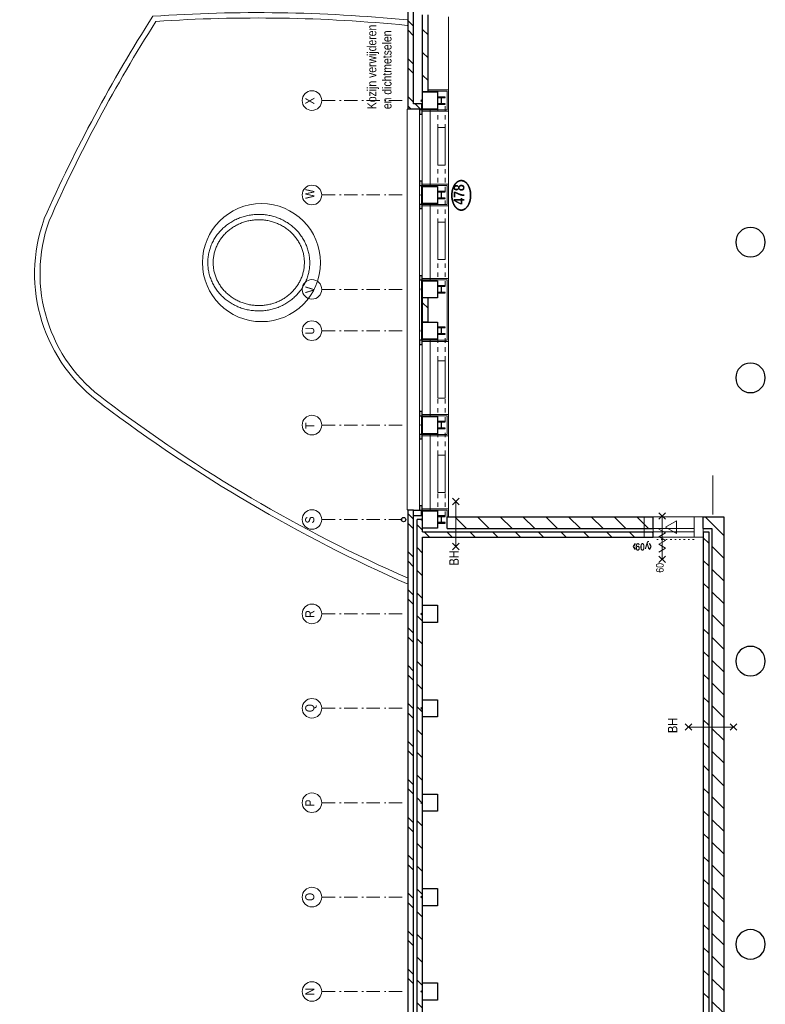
# Model space of a CAD drawing. Header units: millimetres. Extents: x 164327 to 368283, y 131426 to 274001.
# Tile 71 of 160: x 309059 to 322952, y 191884 to 210241. Entities that reach past the tile are written whole.
import ezdxf
from ezdxf.enums import TextEntityAlignment as Align

# ---------------------------------------------------------------- set-up
doc = ezdxf.new("R2010")
doc.units = ezdxf.units.MM
doc.header["$LTSCALE"] = 400
doc.header["$PDMODE"] = 3
doc.header["$PDSIZE"] = 15
for name, pattern in [('STYLE_01', [0.416641, 0.208282, -0.208359]), ('STYLE_05', [0.208282, 0.069427, -0.138855]), ('STYLE_06', [1.041641, 0.625, -0.208282, 0.069427, -0.138931])]:
    doc.linetypes.add(name, pattern=pattern)
for name, color, linetype, lineweight in [('BA-Brandveiligheid', 7, 'Continuous', 15), ('Binnenkozijnen', 140, 'Continuous', 15), ('Buitenkozijnen', 140, 'Continuous', 15), ('Detailaanduiding', 5, 'Continuous', 70), ('Interieur-vaste inrichting', 140, 'Continuous', 15), ('Kozijnmerken', 43, 'Continuous', 9), ('mat-baksteen', 5, 'Continuous', 25), ('mat-beton (ihwg)', 5, 'Continuous', 25), ('mat-kalkzandsteen', 5, 'Continuous', 25), ('mat-staal', 5, 'Continuous', 25), ('None', 7, 'Continuous', 9), ('Tekst', 140, 'Continuous', 15)]:
    doc.layers.add(name, color=color, linetype=linetype, lineweight=lineweight)
doc.styles.add('Arial Narrow', font='ARIALN.TTF', dxfattribs={"height": 222.25})
doc.styles.add('Arial Narrow (bold)', font='ARIALNB.TTF', dxfattribs={"height": 172.861111})
doc.styles.get("Standard").update_dxf_attribs({"font": 'arial.ttf'})

# ---------------------------------------------------------------- blocks, each defined once
blk = doc.blocks.new('*U432')
at = {"layer": 'None', "color": 43, "linetype": 'STYLE_01', "lineweight": 9}
for p, q in [((13408, 8129), (13861, 8129)), ((13408, 7989), (13408, 8129)), ((14542, 8129), (15035, 8129)), ((15035, 7989), (15035, 8129)), ((13408, 7989), (13861, 7989)), ((14542, 7989), (15035, 7989))]:
    blk.add_line(p, q, dxfattribs=at)
at = {"layer": 'None', "color": 43, "linetype": 'Continuous', "lineweight": 9}
for p, q in [((13845, 8129), (14542, 8129)), ((13845, 7989), (13845, 8129)), ((14542, 7989), (14542, 8129)), ((13845, 7989), (14542, 7989))]:
    blk.add_line(p, q, dxfattribs=at)
blk = doc.blocks.new('*U433')
at = {"layer": 'None', "color": 43, "linetype": 'STYLE_01', "lineweight": 9}
for p, q in [((11648, 8129), (12101, 8129)), ((11648, 7989), (11648, 8129)), ((12782, 8129), (13275, 8129)), ((13275, 7989), (13275, 8129)), ((11648, 7989), (12101, 7989)), ((12782, 7989), (13275, 7989))]:
    blk.add_line(p, q, dxfattribs=at)
at = {"layer": 'None', "color": 43, "linetype": 'Continuous', "lineweight": 9}
for p, q in [((12085, 8129), (12782, 8129)), ((12085, 7989), (12085, 8129)), ((12782, 7989), (12782, 8129)), ((12085, 7989), (12782, 7989))]:
    blk.add_line(p, q, dxfattribs=at)
blk = doc.blocks.new('*U434')
at = {"layer": 'None', "color": 43, "linetype": 'STYLE_01', "lineweight": 9}
for p, q in [((15938, 8129), (16430, 8129)), ((15938, 7989), (15938, 8129)), ((17111, 8129), (17565, 8129)), ((17565, 7989), (17565, 8129)), ((15938, 7989), (16430, 7989)), ((17111, 7989), (17565, 7989))]:
    blk.add_line(p, q, dxfattribs=at)
at = {"layer": 'None', "color": 43, "linetype": 'Continuous', "lineweight": 9}
for p, q in [((16430, 8129), (17127, 8129)), ((16430, 7989), (16430, 8129)), ((17127, 7989), (17127, 8129)), ((16430, 7989), (17127, 7989))]:
    blk.add_line(p, q, dxfattribs=at)
blk = doc.blocks.new('*U435')
at = {"layer": 'None', "color": 43, "linetype": 'STYLE_01', "lineweight": 9}
for p, q in [((17698, 8129), (18190, 8129)), ((17698, 7989), (17698, 8129)), ((18871, 8129), (19325, 8129)), ((19325, 7989), (19325, 8129)), ((17698, 7989), (18190, 7989)), ((18871, 7989), (19325, 7989))]:
    blk.add_line(p, q, dxfattribs=at)
at = {"layer": 'None', "color": 43, "linetype": 'Continuous', "lineweight": 9}
for p, q in [((18190, 8129), (18887, 8129)), ((18190, 7989), (18190, 8129)), ((18887, 7989), (18887, 8129)), ((18190, 7989), (18887, 7989))]:
    blk.add_line(p, q, dxfattribs=at)
blk = doc.blocks.new('*X917')
at = {"layer": 'None', "lineweight": 9}
blk.add_line((15522, 8310), (15622, 8410), dxfattribs=at)
blk = doc.blocks.new('Kolom O 550')
at = {"layer": 'mat-beton (ihwg)', "lineweight": 25}
blk.add_circle((0, 0), 275, dxfattribs=at)
blk = doc.blocks.new('*X949')
at = {"layer": 'None', "lineweight": 9}
for p, q in [((2923, 8580), (3023, 8680)), ((3100, 8580), (3200, 8680)), ((3630, 8580), (3730, 8680)), ((3807, 8580), (3907, 8680)), ((4337, 8580), (4437, 8680)), ((4514, 8580), (4614, 8680)), ((5044, 8580), (5144, 8680)), ((5221, 8580), (5321, 8680)), ((5752, 8580), (5852, 8680)), ((5928, 8580), (6028, 8680)), ((6459, 8580), (6559, 8680)), ((6635, 8580), (6735, 8680)), ((7166, 8580), (7266, 8680)), ((7342, 8580), (7442, 8680)), ((7873, 8580), (7973, 8680)), ((8049, 8580), (8149, 8680)), ((8580, 8580), (8680, 8680)), ((8756, 8580), (8856, 8680)), ((9287, 8580), (9387, 8680)), ((9463, 8580), (9563, 8680)), ((9994, 8580), (10094, 8680)), ((10171, 8580), (10271, 8680)), ((10701, 8580), (10801, 8680)), ((10878, 8580), (10978, 8680)), ((11408, 8580), (11508, 8680)), ((11585, 8580), (11685, 8680))]:
    blk.add_line(p, q, dxfattribs=at)
blk = doc.blocks.new('Gevelpui best 1410 (2D)')
at = {"layer": 'Buitenkozijnen', "lineweight": 15}
for p, q in [((-260, 0), (-260, -1410)), ((-260, 0), (-210, 0)), ((-210, 0), (-210, -1410)), ((-260, -1410), (-210, -1410))]:
    blk.add_line(p, q, dxfattribs=at)
at = {"layer": 'Buitenkozijnen', "color": 92, "lineweight": 25}
for points in [[(-260, 0), (-210, 0), (-210, -80), (-260, -80)], [(-260, -1330), (-210, -1330), (-210, -1410), (-260, -1410)]]:
    blk.add_lwpolyline(points, close=True, dxfattribs=at)
at = {"layer": 'None', "color": 43, "linetype": 'Continuous', "lineweight": 9}
blk.add_line((-410, 15), (-410, -1425), dxfattribs=at)
blk = doc.blocks.new('*X950')
at = {"layer": 'None', "lineweight": 9}
for p, q in [((19231, 8624), (19259, 8652)), ((19231, 8448), (19331, 8548))]:
    blk.add_line(p, q, dxfattribs=at)
blk = doc.blocks.new('*X951')
at = {"layer": 'None', "lineweight": 9}
for p, q in [((19259, 8652), (19287, 8680)), ((19363, 8580), (19463, 8680)), ((19894, 8580), (19994, 8680)), ((20070, 8580), (20170, 8680)), ((20601, 8580), (20701, 8680)), ((20777, 8580), (20877, 8680))]:
    blk.add_line(p, q, dxfattribs=at)
blk = doc.blocks.new('*X970')
at = {"layer": 'None', "lineweight": 9}
for p, q in [((2470, 8410), (2570, 8510)), ((2895, 8410), (2995, 8510)), ((3319, 8410), (3419, 8510)), ((3743, 8410), (3843, 8510)), ((4167, 8410), (4267, 8510)), ((4592, 8410), (4692, 8510)), ((5016, 8410), (5116, 8510)), ((5440, 8410), (5540, 8510)), ((5864, 8410), (5964, 8510)), ((6289, 8410), (6389, 8510)), ((6713, 8410), (6813, 8510)), ((7137, 8410), (7237, 8510)), ((7561, 8410), (7661, 8510)), ((7986, 8410), (8086, 8510)), ((8410, 8410), (8510, 8510)), ((8834, 8410), (8934, 8510)), ((9259, 8410), (9359, 8510)), ((9683, 8410), (9783, 8510)), ((10107, 8410), (10207, 8510)), ((10531, 8410), (10631, 8510)), ((10956, 8410), (11056, 8510)), ((11380, 8410), (11480, 8510))]:
    blk.add_line(p, q, dxfattribs=at)
blk = doc.blocks.new('*X971')
at = {"layer": 'None', "lineweight": 9}
for p, q in [((11411, 7593), (11631, 7813)), ((11411, 7168), (11631, 7388)), ((11411, 6744), (11631, 6964)), ((11411, 6320), (11631, 6540)), ((11411, 5896), (11631, 6116)), ((11411, 5471), (11631, 5691)), ((11411, 5047), (11631, 5267)), ((11411, 4623), (11631, 4843)), ((11411, 4199), (11631, 4419))]:
    blk.add_line(p, q, dxfattribs=at)
blk = doc.blocks.new('*X972')
at = {"layer": 'None', "lineweight": 9}
for p, q in [((11251, 8281), (11351, 8381)), ((11251, 7857), (11351, 7957)), ((11251, 7433), (11351, 7533)), ((11251, 7008), (11351, 7108)), ((11251, 6584), (11351, 6684)), ((11251, 6160), (11351, 6260)), ((11251, 5736), (11351, 5836)), ((11251, 5311), (11351, 5411)), ((11251, 4887), (11351, 4987)), ((11251, 4463), (11351, 4563)), ((11326, 4114), (11351, 4139))]:
    blk.add_line(p, q, dxfattribs=at)
blk = doc.blocks.new('*X973')
at = {"layer": 'None', "lineweight": 9}
for p, q in [((2376, 2800), (2596, 3020)), ((2800, 2800), (3020, 3020)), ((3224, 2800), (3444, 3020)), ((3649, 2800), (3869, 3020)), ((4073, 2800), (4293, 3020)), ((4497, 2800), (4717, 3020)), ((4921, 2800), (5141, 3020)), ((5346, 2800), (5566, 3020)), ((5770, 2800), (5990, 3020)), ((6194, 2800), (6414, 3020)), ((6618, 2800), (6838, 3020)), ((7043, 2800), (7263, 3020)), ((7467, 2800), (7687, 3020)), ((7891, 2800), (8111, 3020)), ((8315, 2800), (8535, 3020)), ((8740, 2800), (8960, 3020)), ((9164, 2800), (9384, 3020)), ((9588, 2800), (9808, 3020)), ((10012, 2800), (10232, 3020)), ((10437, 2800), (10657, 3020)), ((10861, 2800), (11081, 3020)), ((11285, 2800), (11458, 2973))]:
    blk.add_line(p, q, dxfattribs=at)
blk = doc.blocks.new('*X974')
at = {"layer": 'None', "lineweight": 9}
for p, q in [((-7102, 3080), (-7002, 3180)), ((-6678, 3080), (-6578, 3180)), ((-6254, 3080), (-6154, 3180)), ((-5830, 3080), (-5730, 3180)), ((-5405, 3080), (-5305, 3180)), ((-4981, 3080), (-4881, 3180)), ((-4557, 3080), (-4457, 3180)), ((-4132, 3080), (-4032, 3180)), ((-3708, 3080), (-3608, 3180)), ((-3284, 3080), (-3184, 3180)), ((-2860, 3080), (-2760, 3180)), ((-2435, 3080), (-2335, 3180)), ((-2011, 3080), (-1911, 3180)), ((-1587, 3080), (-1487, 3180)), ((-1163, 3080), (-1063, 3180)), ((-738, 3080), (-638, 3180)), ((-314, 3080), (-214, 3180)), ((110, 3080), (210, 3180)), ((534, 3080), (634, 3180)), ((959, 3080), (1059, 3180)), ((1383, 3080), (1483, 3180)), ((1807, 3080), (1907, 3180)), ((2231, 3080), (2331, 3180)), ((2656, 3080), (2756, 3180)), ((3080, 3080), (3180, 3180)), ((3504, 3080), (3604, 3180)), ((3929, 3080), (4029, 3180)), ((4353, 3080), (4453, 3180)), ((4777, 3080), (4877, 3180)), ((5201, 3080), (5301, 3180)), ((5626, 3080), (5726, 3180)), ((6050, 3080), (6150, 3180)), ((6474, 3080), (6574, 3180)), ((6898, 3080), (6998, 3180)), ((7323, 3080), (7423, 3180)), ((7747, 3080), (7847, 3180)), ((8171, 3080), (8271, 3180)), ((8595, 3080), (8695, 3180)), ((9020, 3080), (9120, 3180)), ((9444, 3080), (9544, 3180)), ((9868, 3080), (9968, 3180)), ((10292, 3080), (10392, 3180)), ((10717, 3080), (10817, 3180)), ((11141, 3080), (11241, 3180))]:
    blk.add_line(p, q, dxfattribs=at)
blk = doc.blocks.new('*X975')
at = {"layer": 'None', "lineweight": 9}
blk.add_line((11458, 2973), (11631, 3146), dxfattribs=at)
blk = doc.blocks.new('HWA')
at = {"layer": 'None', "color": 92, "linetype": 'Continuous', "lineweight": 25}
blk.add_circle((0, -74), 40, dxfattribs=at)
blk = doc.blocks.new('*X1137')
at = {"layer": 'None', "lineweight": 9}
for p, q in [((-2.75, -2.75), (2.75, 2.75)), ((58, 58), (66.5, 66.5)), ((-66.5, -66.5), (-58, -58))]:
    blk.add_line(p, q, dxfattribs=at)
blk = doc.blocks.new('*U1138')
at = {"layer": 'None', "color": 92, "linetype": 'Continuous', "lineweight": 25, "flags": 128}
blk.add_lwpolyline([(70, -58), (14.75, -58, -0.41421356), (2.75, -46), (2.75, 46, -0.41421356), (14.75, 58), (70, 58), (70, 66.5), (-70, 66.5), (-70, 58), (-14.75, 58, -0.41421356), (-2.75, 46), (-2.75, -46, -0.41421356), (-14.75, -58), (-70, -58), (-70, -66.5), (70, -66.5)], format="xyb", close=True, dxfattribs=at)
at = {"layer": 'None', "color": 92}
blk.add_blockref('*X1137', (0, 0), dxfattribs=at)
blk = doc.blocks.new('*X1139')
at = {"layer": 'None', "lineweight": 9}
for p, q in [((-2.75, -2.75), (2.75, 2.75)), ((58, 58), (66.5, 66.5)), ((-66.5, -66.5), (-58, -58))]:
    blk.add_line(p, q, dxfattribs=at)
blk = doc.blocks.new('*U1140')
at = {"layer": 'None', "color": 92, "linetype": 'Continuous', "lineweight": 25, "flags": 128}
blk.add_lwpolyline([(70, -58), (14.75, -58, -0.41421356), (2.75, -46), (2.75, 46, -0.41421356), (14.75, 58), (70, 58), (70, 66.5), (-70, 66.5), (-70, 58), (-14.75, 58, -0.41421356), (-2.75, 46), (-2.75, -46, -0.41421356), (-14.75, -58), (-70, -58), (-70, -66.5), (70, -66.5)], format="xyb", close=True, dxfattribs=at)
at = {"layer": 'None', "color": 92}
blk.add_blockref('*X1139', (0, 0), dxfattribs=at)
blk = doc.blocks.new('*X1141')
at = {"layer": 'None', "lineweight": 9}
for p, q in [((-2.75, -2.75), (2.75, 2.75)), ((58, 58), (66.5, 66.5)), ((-66.5, -66.5), (-58, -58))]:
    blk.add_line(p, q, dxfattribs=at)
blk = doc.blocks.new('*U1142')
at = {"layer": 'None', "color": 92, "linetype": 'Continuous', "lineweight": 25, "flags": 128}
blk.add_lwpolyline([(70, -58), (14.75, -58, -0.41421356), (2.75, -46), (2.75, 46, -0.41421356), (14.75, 58), (70, 58), (70, 66.5), (-70, 66.5), (-70, 58), (-14.75, 58, -0.41421356), (-2.75, 46), (-2.75, -46, -0.41421356), (-14.75, -58), (-70, -58), (-70, -66.5), (70, -66.5)], format="xyb", close=True, dxfattribs=at)
at = {"layer": 'None', "color": 92}
blk.add_blockref('*X1141', (0, 0), dxfattribs=at)
blk = doc.blocks.new('*X1143')
at = {"layer": 'None', "lineweight": 9}
for p, q in [((-2.75, -2.75), (2.75, 2.75)), ((58, 58), (66.5, 66.5)), ((-66.5, -66.5), (-58, -58))]:
    blk.add_line(p, q, dxfattribs=at)
blk = doc.blocks.new('*U1144')
at = {"layer": 'None', "color": 92, "linetype": 'Continuous', "lineweight": 25, "flags": 128}
blk.add_lwpolyline([(70, -58), (14.75, -58, -0.41421356), (2.75, -46), (2.75, 46, -0.41421356), (14.75, 58), (70, 58), (70, 66.5), (-70, 66.5), (-70, 58), (-14.75, 58, -0.41421356), (-2.75, 46), (-2.75, -46, -0.41421356), (-14.75, -58), (-70, -58), (-70, -66.5), (70, -66.5)], format="xyb", close=True, dxfattribs=at)
at = {"layer": 'None', "color": 92}
blk.add_blockref('*X1143', (0, 0), dxfattribs=at)
blk = doc.blocks.new('0BH  X')
at = {"layer": 'BA-Brandveiligheid', "color": 7, "linetype": 'Continuous', "lineweight": 15}
for p, q in [((-480, 62), (-357, -62)), ((-480, -62), (-357, 62)), ((-418, 0), (418, 0)), ((480, 62), (357, -62)), ((480, -62), (357, 62))]:
    blk.add_line(p, q, dxfattribs=at)
at = {"layer": 'BA-Brandveiligheid', "color": 43, "insert": (-773, 124), "char_height": 177.8, "attachment_point": 1, "style": 'Arial Narrow'}
blk.add_mtext('BH', dxfattribs=at)
blk = doc.blocks.new('Kolom 280x320')
at = {"layer": 'mat-beton (ihwg)', "lineweight": 25}
blk.add_lwpolyline([(-300, 160), (-20, 160), (-20, -160), (-300, -160)], close=True, dxfattribs=at)
at = {"layer": 'None', "color": 92, "linetype": 'Continuous', "lineweight": 5}
blk.add_point((0, 0), dxfattribs=at)
blk = doc.blocks.new('*X1152')
at = {"layer": 'None', "lineweight": 9}
for p, q in [((19765, 8310), (19865, 8410)), ((20189, 8310), (20289, 8410)), ((20614, 8310), (20714, 8410))]:
    blk.add_line(p, q, dxfattribs=at)
blk = doc.blocks.new('0BH  Y')
at = {"layer": 'BA-Brandveiligheid', "color": 7, "linetype": 'Continuous', "lineweight": 15}
for p, q in [((-62, 480), (62, 357)), ((62, 480), (-62, 357)), ((0, -418), (0, 418)), ((-62, -480), (62, -357)), ((62, -480), (-62, -357))]:
    blk.add_line(p, q, dxfattribs=at)
at = {"layer": 'BA-Brandveiligheid', "color": 43, "insert": (-113, 805), "char_height": 177.8, "attachment_point": 1, "style": 'Arial Narrow'}
blk.add_mtext('BH', dxfattribs=at)
blk = doc.blocks.new('Kozijnmerk 50')
at = {"layer": 'Kozijnmerken', "color": 92, "linetype": 'Continuous', "lineweight": 25}
for points in [[(-132, 51), (-165, -6), (-132, -62)], [(132, 51), (165, -6), (132, -62)]]:
    blk.add_lwpolyline(points, dxfattribs=at)
at = {"layer": 'None', "color": 43, "style": 'Arial Narrow (bold)'}
blk.add_attdef('merk', text='', height=138, dxfattribs=at).set_placement((0, 0), align=Align.MIDDLE_CENTER)
blk = doc.blocks.new('*U1218')
at = {"layer": 'None', "color": 43, "linetype": 'Continuous', "lineweight": 9}
for centre, radius, start, end in [((16167, 12639), 3001, 70.1931, 144.4805), ((16167, 12639), 2901, 70.1931, 144.4805), ((5756, -10392), 28268, 57.4554, 66.1413), ((5756, -10392), 28168, 57.558, 66.1413), ((36257, -2686), 28268, 142.8506, 156.2915), ((36257, -2686), 28168, 142.8506, 156.2021), ((-7237, 11485), 28268, 354.3462, 3.9598), ((-7237, 11485), 28168, 354.3265, 3.8572)]:
    blk.add_arc(centre, radius, start, end, dxfattribs=at)
blk = doc.blocks.new('*U1221')
at = {"layer": 'None', "color": 43, "linetype": 'Continuous', "lineweight": 9}
for centre, radius, start, end in [((16167, 12639), 3001, 70.1931, 144.4805), ((16167, 12639), 2901, 70.1931, 144.4805), ((5756, -10392), 28268, 57.4554, 66.1413), ((5756, -10392), 28168, 57.558, 66.1413), ((36257, -2686), 28268, 142.8506, 156.2915), ((36257, -2686), 28168, 142.8506, 156.2021), ((-7237, 11485), 28268, 354.3462, 3.9598), ((-7237, 11485), 28168, 354.3265, 3.8572)]:
    blk.add_arc(centre, radius, start, end, dxfattribs=at)
blk = doc.blocks.new('*X1286')
at = {"layer": 'None', "lineweight": 9}
for p, q in [((-2.75, -2.75), (2.75, 2.75)), ((58, 58), (66.5, 66.5)), ((-66.5, -66.5), (-58, -58))]:
    blk.add_line(p, q, dxfattribs=at)
blk = doc.blocks.new('*U1287')
at = {"layer": 'None', "color": 92, "linetype": 'Continuous', "lineweight": 25, "flags": 128}
blk.add_lwpolyline([(70, -58), (14.75, -58, -0.41421356), (2.75, -46), (2.75, 46, -0.41421356), (14.75, 58), (70, 58), (70, 66.5), (-70, 66.5), (-70, 58), (-14.75, 58, -0.41421356), (-2.75, 46), (-2.75, -46, -0.41421356), (-14.75, -58), (-70, -58), (-70, -66.5), (70, -66.5)], format="xyb", close=True, dxfattribs=at)
at = {"layer": 'None', "color": 92}
blk.add_blockref('*X1286', (0, 0), dxfattribs=at)
blk = doc.blocks.new('*X1288')
at = {"layer": 'None', "lineweight": 9}
for p, q in [((-2.75, -2.75), (2.75, 2.75)), ((58, 58), (66.5, 66.5)), ((-66.5, -66.5), (-58, -58))]:
    blk.add_line(p, q, dxfattribs=at)
blk = doc.blocks.new('*U1289')
at = {"layer": 'None', "color": 92, "linetype": 'Continuous', "lineweight": 25, "flags": 128}
blk.add_lwpolyline([(70, -58), (14.75, -58, -0.41421356), (2.75, -46), (2.75, 46, -0.41421356), (14.75, 58), (70, 58), (70, 66.5), (-70, 66.5), (-70, 58), (-14.75, 58, -0.41421356), (-2.75, 46), (-2.75, -46, -0.41421356), (-14.75, -58), (-70, -58), (-70, -66.5), (70, -66.5)], format="xyb", close=True, dxfattribs=at)
at = {"layer": 'None', "color": 92}
blk.add_blockref('*X1288', (0, 0), dxfattribs=at)
blk = doc.blocks.new('Detail')
at = {"layer": 'Detailaanduiding', "color": 1, "linetype": 'Continuous', "lineweight": 35}
blk.add_open_spline([(-134, 154), (-70, 177), (77, 177), (141, 154), (205, 130), (242, 90), (278, 49), (278, 2), (278, -45), (242, -85), (205, -126), (141, -149), (77, -173), (-70, -173), (-134, -149), (-198, -126), (-235, -85), (-272, -45), (-272, 2), (-272, 49), (-235, 90), (-198, 130), (-134, 154)], degree=2, knots=[0, 0, 0, 0.097932, 0.195864, 0.195864, 0.280023, 0.280023, 0.347931, 0.347931, 0.415846, 0.415846, 0.5, 0.5, 0.597932, 0.695864, 0.695864, 0.780023, 0.780023, 0.847931, 0.847931, 0.915846, 0.915846, 1, 1, 1], dxfattribs=at)
at = {"layer": 'Detailaanduiding', "style": 'Arial Narrow (bold)'}
blk.add_attdef('Detail', text='', height=198, dxfattribs=at).set_placement((-170, 142), align=Align.TOP_LEFT)
at = {"layer": 'None', "color": 0, "flags": 1}
blk.add_attdef('Fragment', (-272, -528), '', height=198, dxfattribs=at)
blk = doc.blocks.new('*U1353')
at = {"layer": 'None', "color": 8, "linetype": 'Continuous', "lineweight": 5}
for p in [(10973, 4009), (11118, 4009)]:
    blk.add_line(p, (11046, 3883), dxfattribs=at)
blk = doc.blocks.new('*U1354')
at = {"layer": 'None', "color": 8, "linetype": 'Continuous', "lineweight": 5}
for p in [(11118, 4009), (11264, 4009)]:
    blk.add_line(p, (11191, 3883), dxfattribs=at)
blk = doc.blocks.new('*U1355')
at = {"layer": 'None', "color": 8, "linetype": 'Continuous', "lineweight": 5}
for p in [(11257, 4009), (11403, 4009)]:
    blk.add_line(p, (11330, 3883), dxfattribs=at)
blk = doc.blocks.new('*U1356')
at = {"layer": 'BA-Brandveiligheid', "color": 7, "linetype": 'Continuous', "lineweight": 15}
for p, q in [((10777, 4006), (10897, 3886)), ((10777, 3886), (10897, 4006)), ((11704, 4006), (11585, 3886)), ((11704, 3886), (11585, 4006))]:
    blk.add_line(p, q, dxfattribs=at)
at = {"layer": 'None', "color": 7, "linetype": 'Continuous', "lineweight": 15}
blk.add_line((10837, 3946), (11645, 3946), dxfattribs=at)
at = {"layer": 'None', "color": 7}
for name in ['*U1353', '*U1354', '*U1355']:
    blk.add_blockref(name, (0, 0), dxfattribs=at)
blk = doc.blocks.new('*U1357')
at = {"layer": 'None', "color": 7}
blk.add_blockref('*U1356', (0, 0), dxfattribs=at)
at = {"layer": 'BA-Brandveiligheid', "color": 43, "insert": (10590, 4060), "char_height": 141.1, "attachment_point": 1, "style": 'Arial Narrow'}
blk.add_mtext('60', dxfattribs=at)
blk = doc.blocks.new('*U1589')
at = {"layer": 'None', "color": 7, "linetype": 'STYLE_06', "lineweight": 9}
for p, q in [((-2499, 10290), (-2499, 8790)), ((-739, 10290), (-739, 8790)), ((1021, 10290), (1021, 8790)), ((2781, 10290), (2781, 8790)), ((4541, 10290), (4541, 8790)), ((6301, 10290), (6301, 8790)), ((8061, 10290), (8061, 8790)), ((9821, 10290), (9821, 8790)), ((11581, 10290), (11581, 8790))]:
    blk.add_line(p, q, dxfattribs=at)

msp = doc.modelspace()

# ---------------------------------------------------------------- linework, layer by layer
at = {"layer": 'Binnenkozijnen', "color": 43, "linetype": 'Continuous', "lineweight": 9}
for points in [[(320692.97992, 200592.75849), (320692.97992, 200972.75849), (321626.97992, 200972.75849), (321626.97992, 200592.75849)], [(320692.97992, 200592.75849), (320692.97992, 200972.75849), (321626.97992, 200972.75849), (321626.97992, 200592.75849)], [(320862.97992, 200592.75849), (320862.97992, 200972.75849), (321796.97992, 200972.75849), (321796.97992, 200592.75849)]]:
    msp.add_lwpolyline(points, close=True, dxfattribs=at)
at = {"layer": 'Buitenkozijnen', "color": 43, "linetype": 'Continuous', "lineweight": 9, "flags": 128}
msp.add_lwpolyline([(316296.97992, 208572.75849), (316276.97992, 208572.75849), (316276.97992, 201101.69912), (316296.97992, 201101.69912)], dxfattribs=at)
at = {"layer": 'Buitenkozijnen', "lineweight": 15}
for points in [[(316506.93929, 207147.75849), (316546.97992, 207147.75849), (316546.97992, 206797.75849), (316506.93929, 206797.75849)], [(316506.93929, 207147.75849), (316546.97992, 207147.75849), (316546.97992, 206797.75849), (316506.93929, 206797.75849)], [(316506.93929, 205387.75849), (316546.97992, 205387.75849), (316546.97992, 204267.75849), (316506.93929, 204267.75849)], [(316506.93929, 202857.75849), (316546.97992, 202857.75849), (316546.97992, 202507.75849), (316506.93929, 202507.75849)]]:
    msp.add_lwpolyline(points, close=True, dxfattribs=at)
at = {"layer": 'Interieur-vaste inrichting', "lineweight": 15}
msp.add_line((321971.55627, 201740.5647), (321971.55627, 201017.75849), dxfattribs=at)
at = {"layer": 'mat-baksteen', "lineweight": 25}
for p, q in [((316296.97992, 208572.75849), (316296.97992, 210667.75849)), ((316396.97992, 208672.75849), (316396.97992, 210567.75849)), ((316546.97992, 208572.75849), (316296.97992, 208572.75849)), ((316546.97992, 208672.75849), (316396.97992, 208672.75849)), ((316546.97992, 208672.75849), (316546.97992, 208572.75849)), ((316396.97992, 201097.75849), (316296.97992, 201097.75849)), ((316296.97992, 180962.75849), (316296.97992, 201097.75849)), ((316396.97992, 180962.75849), (316396.97992, 201097.75849))]:
    msp.add_line(p, q, dxfattribs=at)
at = {"layer": 'mat-kalkzandsteen', "lineweight": 25}
for p, q in [((316566.97992, 208892.75849), (316566.97992, 210332.75849)), ((316666.97992, 208892.75849), (316666.97992, 210332.75849)), ((316666.97992, 208892.75849), (316566.97992, 208892.75849)), ((316666.97992, 205052.75849), (316566.97992, 205052.75849)), ((316566.97992, 204602.75849), (316566.97992, 205052.75849)), ((316666.97992, 204602.75849), (316666.97992, 205052.75849)), ((316666.97992, 204602.75849), (316566.97992, 204602.75849)), ((316396.97992, 201097.75849), (316546.97992, 201097.75849)), ((316546.97992, 200997.75849), (316546.97992, 201097.75849)), ((316396.97992, 200997.75849), (316546.97992, 200997.75849)), ((316566.97992, 200922.75849), (316466.97992, 200922.75849)), ((316466.97992, 181022.75849), (316466.97992, 200922.75849)), ((316566.97992, 200692.75849), (316566.97992, 200922.75849)), ((317022.97992, 200972.75849), (320862.97992, 200972.75849)), ((317022.97992, 200752.75849), (317022.97992, 200972.75849)), ((320862.97992, 200752.75849), (320862.97992, 200972.75849)), ((321796.97992, 200972.75849), (322176.97992, 200972.75849)), ((321796.97992, 200752.75849), (321796.97992, 200972.75849)), ((322176.97992, 200972.75849), (322176.97992, 181742.79912)), ((316566.97992, 200692.75849), (320862.97992, 200692.75849)), ((317022.97992, 200752.75849), (320862.97992, 200752.75849)), ((320862.97992, 200592.75849), (320862.97992, 200692.75849)), ((321796.97992, 200752.75849), (321956.97992, 200752.75849)), ((321796.97992, 200692.75849), (321796.97992, 182122.79912)), ((321796.97992, 200692.75849), (321896.97992, 200692.75849)), ((321896.97992, 200692.75849), (321896.97992, 182022.79912)), ((321956.97992, 200752.75849), (321956.97992, 181962.79912)), ((316566.97992, 181125.75849), (316566.97992, 200592.75849)), ((316566.97992, 200592.75849), (320862.97992, 200592.75849))]:
    msp.add_line(p, q, dxfattribs=at)
at = {"layer": 'None', "color": 43, "linetype": 'Continuous', "lineweight": 9}
msp.add_line((317046.97992, 210292.75849), (317046.97992, 201122.75849), dxfattribs=at)
at = {"layer": 'None', "color": 140, "linetype": 'Continuous', "lineweight": 15}
for p, q in [((316666.97992, 208932.75849), (316666.97992, 208907.75849)), ((317046.97992, 208932.75849), (316666.97992, 208932.75849)), ((317021.97992, 208907.75849), (316666.97992, 208907.75849)), ((317021.97992, 208557.75849), (317021.97992, 208907.75849)), ((317046.97992, 208532.75849), (317046.97992, 208932.75849)), ((316556.93929, 208557.75849), (317021.97992, 208557.75849)), ((316556.93929, 208532.75849), (316556.93929, 208557.75849)), ((316556.93929, 208532.75849), (317046.97992, 208532.75849)), ((316556.93929, 207172.75849), (316556.93929, 207147.75849)), ((317046.97992, 207172.75849), (316556.93929, 207172.75849)), ((317021.97992, 207147.75849), (316556.93929, 207147.75849)), ((317021.97992, 206797.75849), (317021.97992, 207147.75849)), ((317046.97992, 206772.75849), (317046.97992, 207172.75849)), ((316556.93929, 206797.75849), (317021.97992, 206797.75849)), ((316556.93929, 206772.75849), (316556.93929, 206797.75849)), ((316556.93929, 206772.75849), (317046.97992, 206772.75849)), ((316556.93929, 205412.75849), (316556.93929, 205387.75849)), ((317046.97992, 205412.75849), (316556.93929, 205412.75849)), ((317021.97992, 205387.75849), (316556.93929, 205387.75849)), ((317021.97992, 204267.75849), (317021.97992, 205387.75849)), ((317046.97992, 204242.75849), (317046.97992, 205412.75849)), ((316556.93929, 204267.75849), (317021.97992, 204267.75849)), ((316556.93929, 204242.75849), (316556.93929, 204267.75849)), ((316556.93929, 204242.75849), (317046.97992, 204242.75849)), ((316556.93929, 202882.75849), (316556.93929, 202857.75849)), ((317046.97992, 202882.75849), (316556.93929, 202882.75849)), ((317021.97992, 202857.75849), (316556.93929, 202857.75849)), ((317021.97992, 202507.75849), (317021.97992, 202857.75849)), ((317046.97992, 202482.75849), (317046.97992, 202882.75849)), ((316556.93929, 202507.75849), (317021.97992, 202507.75849)), ((316556.93929, 202482.75849), (316556.93929, 202507.75849)), ((316556.93929, 202482.75849), (317046.97992, 202482.75849)), ((316556.93929, 201122.75849), (316556.93929, 201097.75849)), ((317046.97992, 201122.75849), (316556.93929, 201122.75849)), ((317021.97992, 201097.75849), (316556.93929, 201097.75849)), ((317021.97992, 200972.75849), (317021.97992, 201097.75849)), ((317046.97992, 200972.75849), (317046.97992, 201122.75849))]:
    msp.add_line(p, q, dxfattribs=at)
at = {"layer": 'None', "color": 7, "linetype": 'STYLE_06', "lineweight": 9}
for p, q in [((314686.97992, 208732.75849), (316186.97992, 208732.75849)), ((314686.97992, 206972.75849), (316186.97992, 206972.75849)), ((314686.97992, 205212.75849), (316186.97992, 205212.75849)), ((314686.97992, 204442.75849), (316186.97992, 204442.75849)), ((314686.97992, 202682.75849), (316186.97992, 202682.75849))]:
    msp.add_line(p, q, dxfattribs=at)
at = {"layer": 'None', "color": 8, "linetype": 'STYLE_05', "lineweight": 5}
msp.add_line((320929.97526, 200548.35373), (321626.97992, 200548.35373), dxfattribs=at)
at = {"layer": 'None', "color": 140, "linetype": 'Continuous', "lineweight": 15}
msp.add_lwpolyline([(312695.98533, 205252.86064), (312684.35938, 205272.00756), (312673.23294, 205291.41901), (312662.61269, 205311.0833), (312652.50503, 205330.98859), (312642.91606, 205351.12288), (312633.85155, 205371.47404), (312625.31696, 205392.02982), (312617.31743, 205412.77784), (312609.85778, 205433.70559), (312602.94251, 205454.80047), (312596.57577, 205476.04978), (312590.7614, 205497.44071), (312585.50291, 205518.96037), (312580.80347, 205540.59582), (312576.66589, 205562.33401), (312573.09269, 205584.16185), (312570.086, 205606.06619), (312567.64764, 205628.03383), (312565.77908, 205650.05156), (312564.48145, 205672.10609), (312563.75552, 205694.18415), (312563.60173, 205716.27244), (312564.02018, 205738.35765), (312565.01062, 205760.42648), (312566.57244, 205782.46564), (312568.70471, 205804.46185), (312571.40613, 205826.40185), (312574.6751, 205848.27245), (312578.50963, 205870.06045), (312582.90741, 205891.75274), (312587.8658, 205913.33625), (312593.38182, 205934.79798), (312599.45212, 205956.12501), (312606.07307, 205977.30447), (312613.24068, 205998.32363), (312620.95061, 206019.1698), (312629.19824, 206039.83045), (312637.97859, 206060.29312), (312647.28638, 206080.54549), (312657.11599, 206100.57536), (312667.46151, 206120.37066), (312678.3167, 206139.91947), (312689.67503, 206159.21001), (312701.52966, 206178.23067), (312713.87343, 206196.96999), (312726.69893, 206215.41667), (312739.99841, 206233.55961), (312753.76388, 206251.38788), (312767.98703, 206268.89073), (312782.65931, 206286.05764), (312797.77187, 206302.87825), (312813.31561, 206319.34243), (312829.28117, 206335.44027), (312845.65893, 206351.16206), (312862.43903, 206366.49835), (312879.61135, 206381.43989), (312897.16555, 206395.97768), (312915.09107, 206410.10296), (312933.37709, 206423.80723), (312952.01262, 206437.08223), (312970.98641, 206449.91996), (312990.28705, 206462.3127), (313009.9029, 206474.25297), (313029.82216, 206485.73358), (313050.03281, 206496.74762), (313070.5227, 206507.28846), (313091.27947, 206517.34974), (313112.29062, 206526.9254), (313133.5435, 206536.00968), (313155.0253, 206544.5971), (313176.72309, 206552.6825), (313198.62379, 206560.26099), (313220.71421, 206567.32802), (313242.98105, 206573.87933), (313265.41089, 206579.91098), (313287.99023, 206585.41932), (313310.70545, 206590.40104), (313333.54288, 206594.85315), (313356.48877, 206598.77295), (313379.52929, 206602.15809), (313402.65055, 206605.00653), (313425.83864, 206607.31655), (313449.07959, 206609.08676), (313472.3594, 206610.3161), (313495.66404, 206611.00382), (313518.97947, 206611.14951), (313542.29166, 206610.75308), (313565.58656, 206609.81478), (313588.85013, 206608.33516), (313612.06837, 206606.31512), (313635.22729, 206603.75587), (313658.31293, 206600.65896), (313681.3114, 206597.02625), (313704.20884, 206592.85993), (313726.99145, 206588.16251), (313749.64552, 206582.93682), (313772.1574, 206577.18601), (313794.51352, 206570.91354), (313816.70042, 206564.12318), (313838.70474, 206556.81904), (313860.51322, 206549.0055), (313882.11272, 206540.68728), (313903.49024, 206531.86939), (313924.6329, 206522.55713), (313945.52796, 206512.75612), (313966.16283, 206502.47226), (313986.52509, 206491.71175), (314006.60246, 206480.48106), (314026.38287, 206468.78697), (314045.85438, 206456.63651), (314065.00528, 206444.03701), (314083.82402, 206430.99605), (314102.29928, 206417.52149), (314120.41991, 206403.62145), (314138.17501, 206389.3043), (314155.55389, 206374.57866), (314172.54607, 206359.45341), (314189.14131, 206343.93765), (314205.32963, 206328.04073), (314221.10126, 206311.77223), (314236.44672, 206295.14195), (314251.35676, 206278.15989), (314265.82238, 206260.83631), (314279.83489, 206243.18161), (314293.38585, 206225.20646), (314306.46708, 206206.92166), (314319.0707, 206188.33823), (314331.18914, 206169.46738), (314342.81508, 206150.32045), (314353.94153, 206130.909), (314364.56178, 206111.24471), (314374.66943, 206091.33942), (314384.2584, 206071.20514), (314393.32291, 206050.85397), (314401.8575, 206030.29819), (314409.85703, 206009.55018), (314417.31668, 205988.62243), (314424.23196, 205967.52754), (314430.5987, 205946.27824), (314436.41307, 205924.88731), (314441.67156, 205903.36764), (314446.371, 205881.73219), (314450.50857, 205859.994), (314454.08178, 205838.16617), (314457.08847, 205816.26183), (314459.52683, 205794.29418), (314461.39538, 205772.27646), (314462.69302, 205750.22192), (314463.41895, 205728.14386), (314463.57273, 205706.05558), (314463.15428, 205683.97036), (314462.16385, 205661.90153), (314460.60203, 205639.86238), (314458.46976, 205617.86617), (314455.76833, 205595.92616), (314452.49937, 205574.05557), (314448.66484, 205552.26756), (314444.26706, 205530.57527), (314439.30866, 205508.99176), (314433.79265, 205487.53003), (314427.72234, 205466.20301), (314421.10139, 205445.02354), (314413.93379, 205424.00439), (314406.22385, 205403.15821), (314397.97622, 205382.49756), (314389.19587, 205362.03489), (314379.88809, 205341.78252), (314370.05848, 205321.75265), (314359.71296, 205301.95735), (314348.85776, 205282.40854), (314337.49943, 205263.118), (314325.64481, 205244.09734), (314313.30104, 205225.35803), (314300.47554, 205206.91135), (314287.17606, 205188.76841), (314273.41059, 205170.94014), (314259.18743, 205153.43728), (314244.51516, 205136.27038), (314229.4026, 205119.44977), (314213.85885, 205102.98559), (314197.89329, 205086.88775), (314181.51553, 205071.16595), (314164.73544, 205055.82966), (314147.56312, 205040.88812), (314130.00891, 205026.35033), (314112.0834, 205012.22505), (314093.79737, 204998.52078), (314075.16185, 204985.24578), (314056.18805, 204972.40805), (314036.88742, 204960.01532), (314017.27156, 204948.07505), (313997.35231, 204936.59443), (313977.14165, 204925.58039), (313956.65177, 204915.03956), (313935.895, 204904.97828), (313914.88385, 204895.40261), (313893.63097, 204886.31833), (313872.14917, 204877.73091), (313850.45138, 204869.64552), (313828.55068, 204862.06702), (313806.46026, 204854.99999), (313784.19342, 204848.44868), (313761.76358, 204842.41704), (313739.18424, 204836.90869), (313716.46902, 204831.92697), (313693.63158, 204827.47487), (313670.6857, 204823.55507), (313647.64518, 204820.16993), (313624.52391, 204817.32149), (313601.33582, 204815.01147), (313578.09488, 204813.24126), (313554.81507, 204812.01192), (313531.51043, 204811.3242), (313508.195, 204811.1785), (313484.88281, 204811.57493), (313461.58791, 204812.51324), (313438.32434, 204813.99285), (313415.1061, 204816.01289), (313391.94718, 204818.57214), (313368.86154, 204821.66905), (313345.86307, 204825.30176), (313322.96563, 204829.46808), (313300.18301, 204834.1655), (313277.52895, 204839.39119), (313255.01707, 204845.142), (313232.66095, 204851.41448), (313210.47405, 204858.20483), (313188.46973, 204865.50898), (313166.66125, 204873.32251), (313145.06174, 204881.64073), (313123.68422, 204890.45863), (313102.54157, 204899.77089), (313081.64651, 204909.57189), (313061.01164, 204919.85575), (313040.64938, 204930.61627), (313020.572, 204941.84695), (313000.7916, 204953.54105), (312981.32009, 204965.6915), (312962.16919, 204978.29101), (312943.35045, 204991.33196), (312924.87519, 205004.80652), (312906.75456, 205018.70656), (312888.99945, 205033.02371), (312871.62058, 205047.74935), (312854.6284, 205062.8746), (312838.03316, 205078.39036), (312821.84484, 205094.28728), (312806.0732, 205110.55578), (312790.72775, 205127.18607), (312775.81771, 205144.16812), (312761.35208, 205161.49171), (312747.33957, 205179.1464), (312733.78862, 205197.12156), (312720.70739, 205215.40636), (312708.10376, 205233.98978)], close=True, dxfattribs=at)
at = {"layer": 'None', "color": 8, "lineweight": 5}
msp.add_lwpolyline([(312780.80904, 205305.83724), (312770.49065, 205322.83074), (312760.61994, 205340.0514), (312751.20237, 205357.48884), (312742.24309, 205375.13259), (312733.74701, 205392.9721), (312725.71875, 205410.99674), (312718.16265, 205429.19579), (312711.08279, 205447.5585), (312704.48297, 205466.07403), (312698.36673, 205484.73148), (312692.73731, 205503.51993), (312687.59772, 205522.42838), (312682.95067, 205541.44582), (312678.79861, 205560.56118), (312675.14373, 205579.76337), (312671.98795, 205599.04126), (312669.33292, 205618.38372), (312667.18002, 205637.77958), (312665.53039, 205657.21766), (312664.38488, 205676.68677), (312663.74408, 205696.17571), (312663.60833, 205715.67326), (312663.9777, 205735.16822), (312664.852, 205754.64938), (312666.23078, 205774.10553), (312668.11331, 205793.52548), (312670.49861, 205812.89803), (312673.38544, 205832.21201), (312676.77229, 205851.45627), (312680.65738, 205870.61968), (312685.03867, 205889.69112), (312689.91386, 205908.65952), (312695.28036, 205927.51384), (312701.13534, 205946.24306), (312707.47567, 205964.83623), (312714.29798, 205983.28242), (312721.5986, 206001.57078), (312729.37361, 206019.6905), (312737.61881, 206037.63083), (312746.32972, 206055.38112), (312755.50159, 206072.93075), (312765.12941, 206090.26922), (312775.20788, 206107.38609), (312785.73143, 206124.27104), (312796.6942, 206140.91384), (312808.0901, 206157.30436), (312819.91273, 206173.43259), (312832.15543, 206189.28866), (312844.81127, 206204.8628), (312857.87307, 206220.1454), (312871.33336, 206235.127), (312885.18442, 206249.79826), (312899.41826, 206264.15004), (312914.02666, 206278.17334), (312929.00111, 206291.85934), (312944.33288, 206305.19943), (312960.01298, 206318.18515), (312976.03218, 206330.80826), (312992.38102, 206343.06073), (313009.04981, 206354.93473), (313026.02863, 206366.42265), (313043.30734, 206377.51713), (313060.87559, 206388.21101), (313078.72282, 206398.49739), (313096.83826, 206408.36962), (313115.21097, 206417.8213), (313133.82981, 206426.84628), (313152.68346, 206435.43867), (313171.76042, 206443.59288), (313191.04904, 206451.30358), (313210.53752, 206458.5657), (313230.2139, 206465.37449), (313250.06607, 206471.72548), (313270.08183, 206477.61448), (313290.24881, 206483.03761), (313310.55457, 206487.99131), (313330.98653, 206492.47228), (313351.53205, 206496.47758), (313372.17838, 206500.00455), (313392.9127, 206503.05086), (313413.72213, 206505.6145), (313434.59374, 206507.69375), (313455.51453, 206509.28724), (313476.47149, 206510.39391), (313497.45157, 206511.01303), (313518.4417, 206511.1442), (313539.4288, 206510.78731), (313560.39981, 206509.94261), (313581.34166, 206508.61066), (313602.24132, 206506.79234), (313623.08578, 206504.48886), (313643.86208, 206501.70174), (313664.5573, 206498.43284), (313685.15859, 206494.68432), (313705.65316, 206490.45866), (313726.02832, 206485.75865), (313746.27144, 206480.58741), (313766.37002, 206474.94833), (313786.31165, 206468.84515), (313806.08402, 206462.28188), (313825.67499, 206455.26284), (313845.0725, 206447.79263), (313864.26469, 206439.87615), (313883.2398, 206431.51859), (313901.98626, 206422.7254), (313920.49265, 206413.50231), (313938.74774, 206403.85534), (313956.74048, 206393.79074), (313974.45999, 206383.31503), (313991.89562, 206372.43499), (314009.0369, 206361.15763), (314025.87357, 206349.49021), (314042.39559, 206337.4402), (314058.59316, 206325.01531), (314074.45668, 206312.22347), (314089.9768, 206299.07281), (314105.1444, 206285.57167), (314119.95062, 206271.72857), (314134.38681, 206257.55224), (314148.44462, 206243.05156), (314162.11591, 206228.23561), (314175.39283, 206213.11362), (314188.26777, 206197.69499), (314200.7334, 206181.98925), (314212.78265, 206166.00607), (314224.40872, 206149.75529), (314235.60506, 206133.24684), (314246.36543, 206116.49077), (314256.68382, 206099.49727), (314266.55453, 206082.27661), (314275.9721, 206064.83917), (314284.93138, 206047.19542), (314293.42746, 206029.35591), (314301.45572, 206011.33128), (314309.01182, 205993.13222), (314316.09168, 205974.76951), (314322.69149, 205956.25399), (314328.80774, 205937.59653), (314334.43715, 205918.80808), (314339.57675, 205899.89963), (314344.2238, 205880.88219), (314348.37585, 205861.76684), (314352.03073, 205842.56465), (314355.18651, 205823.28675), (314357.84155, 205803.94429), (314359.99444, 205784.54843), (314361.64408, 205765.11035), (314362.78959, 205745.64124), (314363.43039, 205726.15231), (314363.56614, 205706.65475), (314363.19677, 205687.15979), (314362.32247, 205667.67863), (314360.94369, 205648.22248), (314359.06116, 205628.80254), (314356.67586, 205609.42999), (314353.78903, 205590.116), (314350.40218, 205570.87174), (314346.51709, 205551.70834), (314342.13579, 205532.63689), (314337.26061, 205513.66849), (314331.8941, 205494.81418), (314326.03913, 205476.08495), (314319.6988, 205457.49179), (314312.87649, 205439.04559), (314305.57587, 205420.75723), (314297.80086, 205402.63752), (314289.55566, 205384.69718), (314280.84475, 205366.9469), (314271.67287, 205349.39726), (314262.04505, 205332.0588), (314251.96659, 205314.94192), (314241.44304, 205298.05697), (314230.48026, 205281.41417), (314219.08437, 205265.02366), (314207.26174, 205248.89542), (314195.01904, 205233.03936), (314182.36319, 205217.46521), (314169.3014, 205202.18261), (314155.84111, 205187.20102), (314141.99005, 205172.52975), (314127.75621, 205158.17798), (314113.14781, 205144.15468), (314098.17336, 205130.46867), (314082.84159, 205117.12859), (314067.16149, 205104.14287), (314051.14229, 205091.51975), (314034.79344, 205079.26729), (314018.12465, 205067.39329), (314001.14583, 205055.90536), (313983.86712, 205044.81089), (313966.29888, 205034.11701), (313948.45165, 205023.83062), (313930.33621, 205013.95839), (313911.96349, 205004.50671), (313893.34466, 204995.48174), (313874.49101, 204986.88934), (313855.41405, 204978.73513), (313836.12543, 204971.02444), (313816.63695, 204963.76231), (313796.96057, 204956.95352), (313777.10839, 204950.60253), (313757.09264, 204944.71353), (313736.92565, 204939.2904), (313716.6199, 204934.33671), (313696.18793, 204929.85573), (313675.64242, 204925.85043), (313654.99609, 204922.32346), (313634.26177, 204919.27715), (313613.45234, 204916.71352), (313592.58073, 204914.63427), (313571.65994, 204913.04078), (313550.70298, 204911.9341), (313529.7229, 204911.31498), (313508.73277, 204911.18382), (313487.74567, 204911.54071), (313466.77466, 204912.38541), (313445.8328, 204913.71736), (313424.93314, 204915.53568), (313404.08868, 204917.83916), (313383.31239, 204920.62627), (313362.61717, 204923.89517), (313342.01588, 204927.64369), (313321.52131, 204931.86935), (313301.14615, 204936.56936), (313280.90302, 204941.74061), (313260.80445, 204947.37968), (313240.86282, 204953.48286), (313221.09045, 204960.04613), (313201.49948, 204967.06518), (313182.10196, 204974.53539), (313162.90978, 204982.45186), (313143.93467, 204990.80943), (313125.18821, 204999.60262), (313106.68182, 205008.8257), (313088.42673, 205018.47267), (313070.43399, 205028.53727), (313052.71447, 205039.01298), (313035.27884, 205049.89302), (313018.13757, 205061.17038), (313001.3009, 205072.83781), (312984.77887, 205084.88782), (312968.58131, 205097.3127), (312952.71779, 205110.10454), (312937.19767, 205123.2552), (312922.03006, 205136.75634), (312907.22385, 205150.59944), (312892.78766, 205164.77578), (312878.72985, 205179.27645), (312865.05856, 205194.0924), (312851.78164, 205209.21439), (312838.9067, 205224.63302), (312826.44106, 205240.33877), (312814.39181, 205256.32194), (312802.76575, 205272.57272), (312791.56941, 205289.08118)], close=True, dxfattribs=at)
at = {"layer": 'None', "color": 8, "linetype": 'Continuous', "lineweight": 5}
for points in [[(321299.47749, 200895.2085), (321094.47749, 200776.8517), (321299.47749, 200658.49489)], [(320692.97992, 200692.75849), (320692.97992, 200752.75849), (321626.97992, 200752.75849), (321626.97992, 200692.75849)]]:
    msp.add_lwpolyline(points, close=True, dxfattribs=at)
at = {"layer": 'None', "color": 43, "linetype": 'Continuous', "lineweight": 9}
for centre in [(314504.3735, 208732.75849), (314504.3735, 206972.75849), (314504.3735, 205212.75849), (314504.3735, 204442.75849), (314504.3735, 202682.75849), (314504.3735, 200922.75849), (314504.3735, 199162.75849), (314504.3735, 197402.75849), (314504.3735, 195642.75849), (314504.3735, 193882.75849), (314504.3735, 192122.75849)]:
    msp.add_circle(centre, 182.60642, dxfattribs=at)
at = {"layer": 'None', "color": 140, "linetype": 'Continuous', "lineweight": 15}
msp.add_circle((313563.58723, 205711.16401), 1100, dxfattribs=at)

# ---------------------------------------------------------------- block references
at = {"layer": 'Buitenkozijnen', "color": 7, "xscale": -1}
for p in [(316296.97992, 208557.75849), (316296.97992, 206797.75849), (316296.97992, 204267.75849), (316296.97992, 202507.75849)]:
    msp.add_blockref('Gevelpui best 1410 (2D)', p, dxfattribs=at)
at = {"layer": 'Detailaanduiding', "color": 7, "rotation": 90}
msp.add_blockref('Detail', (317288.51905, 206962.73193), dxfattribs=at).add_auto_attribs({'Detail': '478'})
at = {"layer": 'Kozijnmerken', "color": 7, "rotation": 180}
msp.add_blockref('Kozijnmerk 50', (320662.46465, 200411.88703), dxfattribs=at).add_auto_attribs({'merk': 'y09'})
at = {"layer": 'mat-baksteen', "rotation": 90}
for name in ['*X951', '*X950', '*X949']:
    msp.add_blockref(name, (324976.97992, 189341.69912), dxfattribs=at)
at = {"layer": 'mat-beton (ihwg)', "color": 7}
for name, p, rotation in [('Kolom 280x320', (316546.97992, 208732.75849), 180), ('Kolom 280x320', (316546.97992, 206972.75849), 180), ('Kolom 280x320', (316546.97992, 205212.75849), 180), ('Kolom 280x320', (316546.97992, 204442.75849), 180), ('Kolom 280x320', (316546.97992, 202682.75849), 180), ('Kolom 280x320', (316546.97992, 200922.75849), 180), ('HWA', (316136.97992, 200921.69912), 90), ('Kolom 280x320', (316546.97992, 199162.75849), 180), ('Kolom 280x320', (316546.97992, 197402.75849), 180), ('Kolom 280x320', (316546.97992, 195642.75849), 180), ('Kolom 280x320', (316546.97992, 193882.75849), 180), ('Kolom 280x320', (316546.97992, 192122.75849), 180)]:
    msp.add_blockref(name, p, dxfattribs=dict(at, rotation=rotation))
at = {"layer": 'mat-beton (ihwg)', "color": 7, "xscale": -1}
for p in [(322676.97992, 206092.75849), (322676.97992, 203562.75849), (322676.97992, 198282.75849), (322676.97992, 193002.75849)]:
    msp.add_blockref('Kolom O 550', p, dxfattribs=at)
at = {"layer": 'mat-kalkzandsteen', "rotation": 90}
for name in ['*X1152', '*X917', '*X971', '*X975', '*X970', '*X972', '*X973', '*X974']:
    msp.add_blockref(name, (324976.97992, 189341.69912), dxfattribs=at)
at = {"layer": 'mat-staal', "rotation": 180}
for name, p in [('*U1144', (316917.62888, 208732.75849)), ('*U1142', (316917.62888, 206972.75849)), ('*U1289', (316917.62888, 205212.75849)), ('*U1287', (316917.62888, 204442.75849)), ('*U1138', (316917.62888, 202682.75849)), ('*U1140', (316917.62888, 200922.75849))]:
    msp.add_blockref(name, p, dxfattribs=at)
at = {"layer": 'None', "color": 7, "rotation": 90}
for name in ['*U1218', '*U1221', '*U435', '*U434', '*U432', '*U433', '*U1357', '*U1589']:
    msp.add_blockref(name, (324976.97992, 189341.69912), dxfattribs=at)
at = {"layer": 'Tekst', "color": 7, "rotation": 90}
for name, p in [('0BH  X', (317186.97992, 200837.94097)), ('0BH  Y', (321941.00726, 197053.89912))]:
    msp.add_blockref(name, p, dxfattribs=at)

# ---------------------------------------------------------------- texts
at = {"layer": 'None', "color": 8, "char_height": 169.33333, "attachment_point": 1, "rotation": 90, "style": 'Arial Narrow'}
for s, insert in [('X', (314379.49017, 208660.79182)), ('W', (314379.49017, 206900.79182)), ('V', (314379.49017, 205140.79182)), ('U', (314379.49017, 204370.79182)), ('T', (314379.49017, 202610.79182)), ('S', (314379.49017, 200850.79182)), ('R', (314379.49017, 199090.79182)), ('Q', (314379.49017, 197330.79182)), ('P', (314379.49017, 195570.79182)), ('O', (314379.49017, 193810.79182)), ('N', (314379.49017, 192050.79182))]:
    msp.add_mtext(s, dxfattribs=dict(at, insert=insert))
at = {"layer": 'Tekst', "color": 140, "insert": (315534.54055, 208573.22256), "char_height": 169.3333333, "attachment_point": 1, "rotation": 90, "style": 'Arial Narrow'}
msp.add_mtext('Kozijn verwijderen \\Pen dichtmetselen', dxfattribs=at)

doc.saveas('drawing.dxf')
